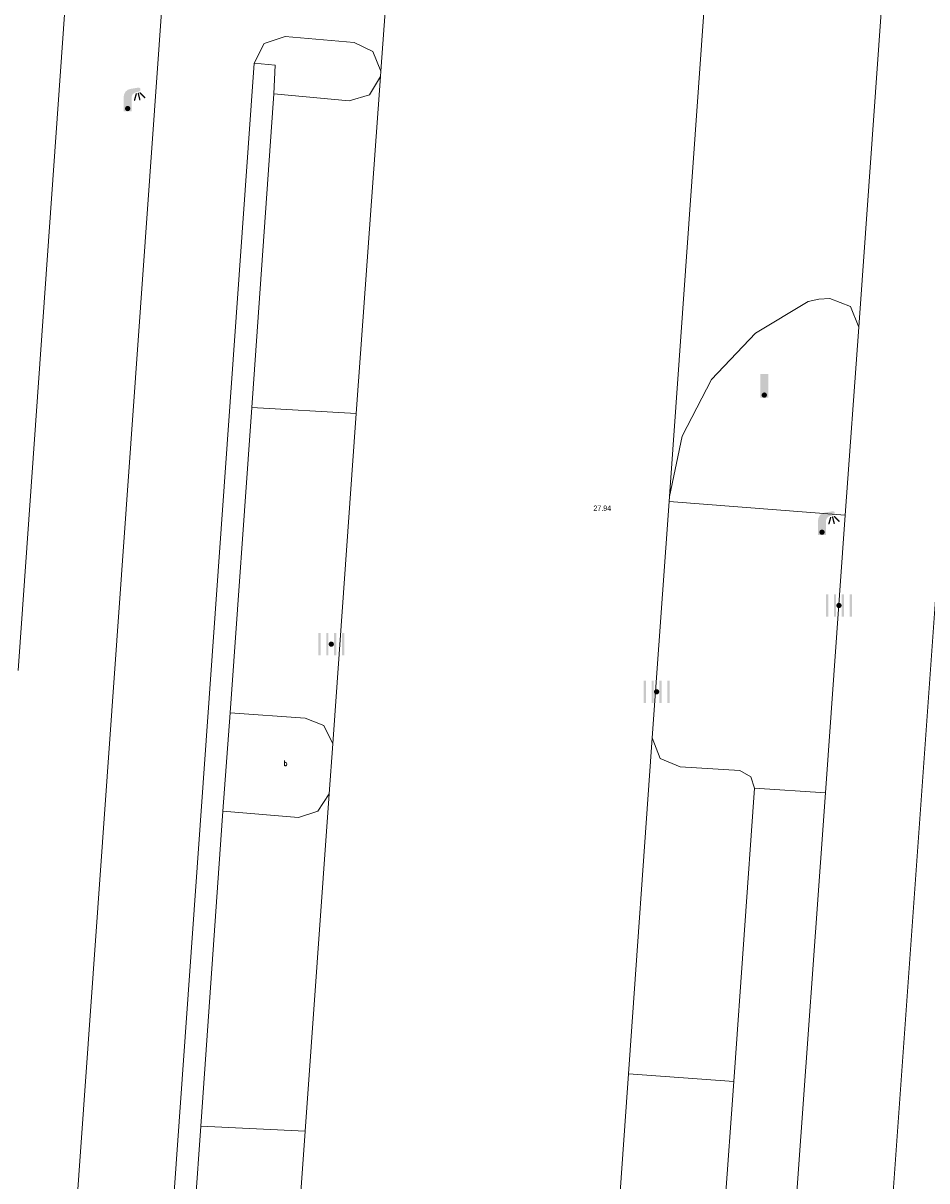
# Model space of a CAD drawing. Header units: metres. Extents: x 197457 to 198138, y 353986 to 354984.
# Tile 110 of 217: x 198013 to 198030, y 354241 to 354262. Entities that reach past the tile are written whole.
import ezdxf

# ---------------------------------------------------------------- set-up
doc = ezdxf.new("R2010")
doc.units = ezdxf.units.M
doc.header["$MEASUREMENT"] = 0
for name, color, linetype, lineweight in [('grens individueel parkeervak', 7, 'Continuous', 0), ('Hoogtepunt', 7, 'Continuous', 0), ('kant verharding', 7, 'Continuous', 0), ('weginrichtingselement', 7, 'Continuous', 0)]:
    doc.layers.add(name, color=color, linetype=linetype, lineweight=lineweight)
for name, color, linetype, lineweight, true_color in [('kolk', 7, 'Continuous', 0, 0x104b6e), ('lichtmast', 7, 'Continuous', 0, 0x104b6e), ('verkeersbordpaal', 7, 'Continuous', 0, 0x104b6e)]:
    doc.layers.add(name, color=color, linetype=linetype, lineweight=lineweight, true_color=true_color)
doc.styles.add('Style-STANDARD', font='STANDARD.shx')
doc.styles.add('Style-WORKING', font='WORKING.shx')

# ---------------------------------------------------------------- blocks, each defined once
blk = doc.blocks.new('kolk')
at = {"layer": 'kolk', "linetype": 'Continuous', "lineweight": 0, "true_color": 0xbd2877}
for points in [[(-0.489, -0.425), (-0.489, 0), (-0.489, 0.425), (-0.404, 0.425), (-0.404, 0), (-0.404, -0.425)], [(-0.191, -0.425), (-0.191, 0), (-0.191, 0.425), (-0.106, 0.425), (-0.106, 0), (-0.106, -0.425)], [(0.106, -0.425), (0.106, 0), (0.106, 0.425), (0.191, 0.425), (0.191, 0), (0.191, -0.425)], [(0.404, -0.425), (0.404, 0), (0.404, 0.425), (0.489, 0.425), (0.489, 0), (0.489, -0.425)]]:
    blk.add_hatch(color=232, dxfattribs=at).paths.add_polyline_path(points)
at = {"layer": 'kolk', "linetype": 'Continuous', "lineweight": 0, "true_color": 0x681648}
blk.add_hatch(color=219, dxfattribs=at).paths.add_polyline_path([(0.1, 0, 1), (-0.1, 0, 1)])
blk = doc.blocks.new('lichtmast')
at = {"layer": 'lichtmast', "linetype": 'Continuous', "lineweight": 0, "true_color": 0xbd2877}
for points in [[(0.15, 0.419, -0.344151), (0.301, 0.613), (0.428, 0.645, 0.960861), (0.398, 0.791), (0.101, 0.742, 0.366629), (-0.15, 0.446), (-0.15, -0.1), (0, -0.1, -0.414214), (-0.1, 0, -1), (0.1, 0, -0.414214), (0, -0.1), (0.15, -0.1)], [(0.351, 0.55, 1), (0.303, 0.564), (0.234, 0.323, 1), (0.283, 0.31)], [(0.424, 0.581, 1), (0.376, 0.569), (0.436, 0.326, 1), (0.485, 0.339)], [(0.489, 0.61, 1), (0.453, 0.575), (0.626, 0.396, 1), (0.662, 0.43)]]:
    blk.add_hatch(color=232, dxfattribs=at).paths.add_polyline_path(points)
at = {"layer": 'lichtmast', "linetype": 'Continuous', "lineweight": 0, "true_color": 0x681648}
blk.add_hatch(color=219, dxfattribs=at).paths.add_polyline_path([(-0.1, 0, 1), (0.1, 0, 1)])
blk = doc.blocks.new('paal')
at = {"layer": 'verkeersbordpaal', "linetype": 'Continuous', "lineweight": 0, "true_color": 0xbd2877}
blk.add_hatch(color=232, dxfattribs=at).paths.add_polyline_path([(0.15, 0.8), (-0.15, 0.8), (-0.15, -0.1), (0, -0.1, -0.414214), (-0.1, 0, -1), (0.1, 0, -0.414214), (0, -0.1), (0.15, -0.1)])
at = {"layer": 'verkeersbordpaal', "linetype": 'Continuous', "lineweight": 0, "true_color": 0x681648}
blk.add_hatch(color=219, dxfattribs=at).paths.add_polyline_path([(-0.1, 0, 1), (0.1, 0, 1)])

msp = doc.modelspace()

# ---------------------------------------------------------------- linework, layer by layer
at = {"layer": 'grens individueel parkeervak', "linetype": 'Continuous', "lineweight": 0}
for p, q in [((198019.44, 354261.484), (198018.984, 354255.113)), ((198017.424, 354261.156), (198017.006, 354255.225)), ((198017.006, 354255.225), (198016.599, 354249.455)), ((198018.984, 354255.113), (198017.006, 354255.225)), ((198018.984, 354255.113), (198018.538, 354248.869)), ((198024.58, 354248.979), (198024.128, 354242.628)), ((198018.47, 354247.919), (198018.015, 354241.544)), ((198026.12, 354242.482), (198026.513, 354248.026)), ((198016.462, 354247.594), (198016.042, 354241.642)), ((198024.128, 354242.628), (198023.68, 354236.34)), ((198026.12, 354242.482), (198024.128, 354242.628)), ((198025.675, 354236.206), (198026.12, 354242.482)), ((198016.042, 354241.642), (198015.62, 354235.668)), ((198018.015, 354241.544), (198016.042, 354241.642)), ((198018.015, 354241.544), (198017.556, 354235.114))]:
    msp.add_line(p, q, dxfattribs=at)
at = {"layer": 'grens individueel parkeervak', "linetype": 'Continuous', "lineweight": 0, "flags": 128}
for points in [[(198017.424, 354261.156), (198018.846, 354261.026), (198019.235, 354261.135), (198019.44, 354261.484)], [(198016.599, 354249.455), (198018.02, 354249.355), (198018.371, 354249.211), (198018.538, 354248.869)], [(198026.513, 354248.026), (198026.439, 354248.246), (198026.237, 354248.361), (198025.108, 354248.43), (198024.727, 354248.592), (198024.58, 354248.979)], [(198016.462, 354247.594), (198017.89, 354247.473), (198018.259, 354247.593), (198018.47, 354247.919)]]:
    msp.add_lwpolyline(points, dxfattribs=at)
at = {"layer": 'kant verharding', "linetype": 'Continuous', "lineweight": 0}
for p, q in [((198026.232, 354272.198), (198024.905, 354253.544)), ((198029.297, 354268.189), (198028.481, 354256.747)), ((198019.737, 354265.64), (198019.447, 354261.587)), ((198012.782, 354201.546), (198017.052, 354261.732)), ((198019.447, 354261.587), (198019.44, 354261.484)), ((198028.481, 354256.747), (198028.228, 354253.191)), ((198030.242, 354255.916), (198026.761, 354207.073)), ((198024.898, 354253.449), (198024.58, 354248.979)), ((198024.905, 354253.544), (198024.898, 354253.449)), ((198024.898, 354253.449), (198028.228, 354253.191)), ((198028.228, 354253.191), (198027.853, 354247.943)), ((198016.599, 354249.455), (198016.462, 354247.594)), ((198018.538, 354248.869), (198018.47, 354247.919)), ((198027.853, 354247.943), (198025.823, 354219.479)), ((198026.513, 354248.026), (198027.853, 354247.943))]:
    msp.add_line(p, q, dxfattribs=at)
at = {"layer": 'kant verharding', "linetype": 'Continuous', "lineweight": 0, "flags": 128}
for points in [[(198016.757, 354310.763), (198016.389, 354303.826), (198016.017, 354298.781), (198012.59, 354250.253)], [(198006.831, 354132.558), (198007.845, 354157.098), (198008.003, 354160.116), (198018.21, 354303.675), (198018.581, 354310.655)], [(198019.447, 354261.587), (198019.298, 354261.954), (198018.941, 354262.128), (198017.638, 354262.241), (198017.242, 354262.105), (198017.052, 354261.732)], [(198017.424, 354261.156), (198017.451, 354261.698), (198017.052, 354261.732)], [(198024.905, 354253.544), (198025.143, 354254.683), (198025.7, 354255.756), (198026.531, 354256.633), (198027.529, 354257.231), (198027.727, 354257.273), (198027.935, 354257.286), (198028.325, 354257.136), (198028.481, 354256.747)]]:
    msp.add_lwpolyline(points, dxfattribs=at)

# ---------------------------------------------------------------- block references
at = {"layer": 'kolk', "linetype": 'Continuous', "lineweight": 0, "xscale": 0.5, "yscale": 0.5}
for p in [(198028.108, 354251.482), (198018.511, 354250.751), (198024.661, 354249.851)]:
    msp.add_blockref('kolk', p, dxfattribs=at)
at = {"layer": 'lichtmast', "linetype": 'Continuous', "lineweight": 0, "xscale": 0.5, "yscale": 0.5}
for p in [(198014.662, 354260.877), (198027.788, 354252.868)]:
    msp.add_blockref('lichtmast', p, dxfattribs=at)
at = {"layer": 'verkeersbordpaal', "linetype": 'Continuous', "lineweight": 0, "xscale": 0.5, "yscale": 0.5}
msp.add_blockref('paal', (198026.697, 354255.46), dxfattribs=at)

# ---------------------------------------------------------------- texts
at = {"layer": 'Hoogtepunt', "linetype": 'Continuous', "lineweight": 0, "style": 'Style-WORKING'}
msp.add_text('27.94', height=0.1, dxfattribs=at).set_placement((198023.466, 354253.272))
msp.add_text('27.94', height=0.1, dxfattribs=at).set_placement((198023.466, 354253.272))
at = {"layer": 'weginrichtingselement', "style": 'Style-STANDARD'}
msp.add_text('b', height=0.1, rotation=359.6691, dxfattribs=at).set_placement((198017.608, 354248.451))

doc.saveas('drawing.dxf')
